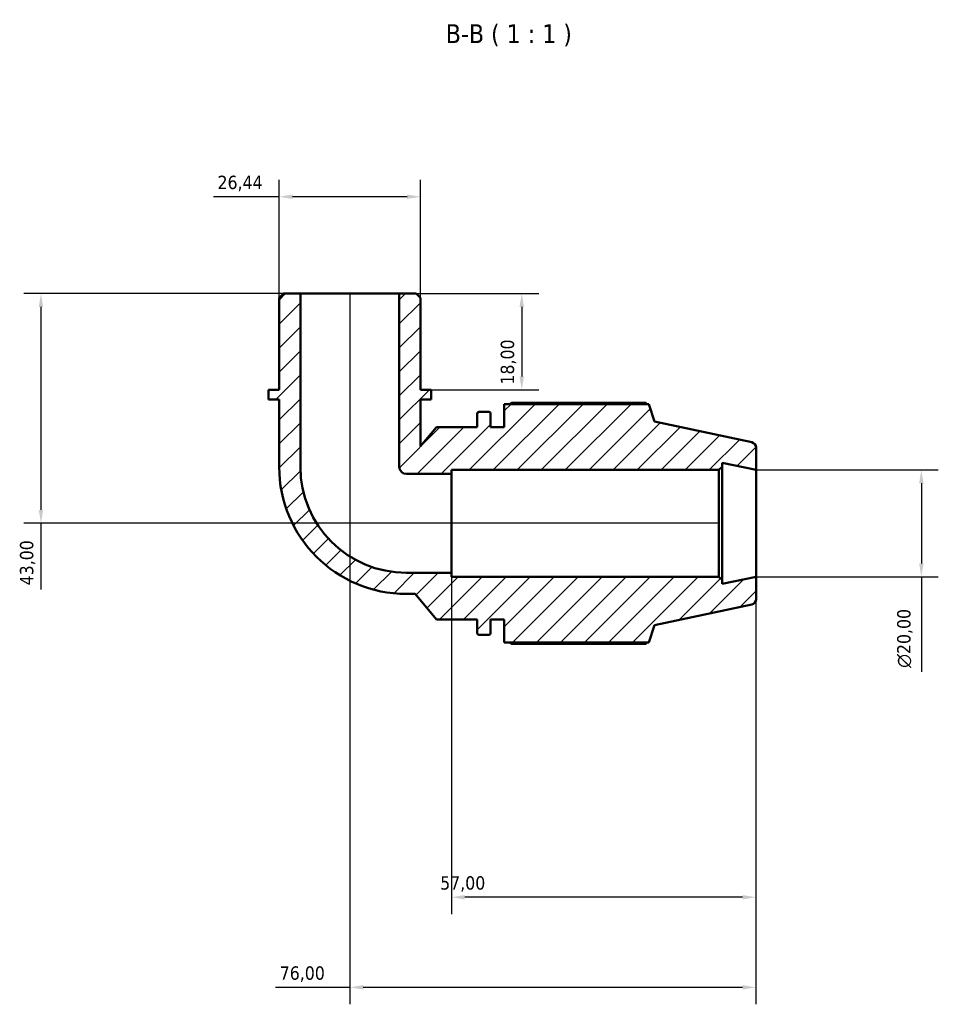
# Model space of a CAD drawing. Header units: millimetres. Extents: x 0 to 931, y 0 to 900.
# Tile 3 of 5: x 314 to 486, y 716 to 900. Entities that reach past the tile are written whole.
import ezdxf

# ---------------------------------------------------------------- set-up
doc = ezdxf.new("R2010")
doc.units = ezdxf.units.MM
for name, color, linetype, lineweight in [('Dimension (ISO)', 7, 'Continuous', 25), ('Hatch (ISO)', 7, 'Continuous', 18), ('Symbol (ISO)', 7, 'Continuous', 25), ('Visible (ISO)', 7, 'Continuous', 50)]:
    doc.layers.add(name, color=color, linetype=linetype, lineweight=lineweight)
doc.styles.add('Label Text (ISO)', font='tahoma.ttf')
doc.styles.add('Note Text (ISO)', font='tahoma.ttf')
doc.dimstyles.new('Default (ISO)', dxfattribs={"dimtxt": 2.5, "dimasz": 2.5, "dimexe": 3.175, "dimexo": 0, "dimgap": 0.762, "dimtad": 1, "dimrnd": 1e-08, "dimzin": 0, "dimtxsty": 'Note Text (ISO)', "dimcen": 0.09, "dimdle": 10, "dimclrd": 256, "dimclre": 256, "dimclrt": 232, "dimazin": 0, "dimtfac": 1.40208, "dimtmove": 0, "dimatfit": 3, "dimfxl": 1, "dimtolj": 1, "dimtzin": 0, "dimlwd": -1, "dimlwe": -1, "dimarcsym": 0})

# ---------------------------------------------------------------- blocks, each defined once
blk = doc.blocks.new('*D7')
at = {"layer": 'Defpoints', "color": 0, "transparency": 16777216}
for p in [(362.55, 866.83), (362.55, 847.89), (388.99, 847.89)]:
    blk.add_point(p, dxfattribs=at)
at = {"layer": 'Dimension (ISO)', "transparency": 16777216}
for p, q in [((362.55, 847.89), (362.55, 870.01)), ((388.99, 847.89), (388.99, 870.01)), ((362.55, 866.83), (350.25, 866.83)), ((386.49, 866.83), (365.05, 866.83))]:
    blk.add_line(p, q, dxfattribs=at)
for points in [[(365.05, 867.25), (365.05, 866.42), (362.55, 866.83)], [(386.49, 867.25), (386.49, 866.42), (388.99, 866.83)]]:
    blk.add_solid(points, dxfattribs=at)
at = {"layer": 'Dimension (ISO)', "color": 232, "true_color": 0xca0064, "transparency": 16777216, "insert": (351.01, 870.77), "char_height": 2.5, "attachment_point": 1, "style": 'Note Text (ISO)'}
blk.add_mtext('\\A1;26,44', dxfattribs=at)
blk = doc.blocks.new('*D8')
at = {"layer": 'Defpoints', "color": 0, "transparency": 16777216}
for p in [(385.03, 848.69), (390.98, 830.69), (407.94, 830.69)]:
    blk.add_point(p, dxfattribs=at)
at = {"layer": 'Dimension (ISO)', "transparency": 16777216}
for p, q in [((385.03, 848.69), (411.11, 848.69)), ((407.94, 846.19), (407.94, 833.19)), ((390.98, 830.69), (411.11, 830.69))]:
    blk.add_line(p, q, dxfattribs=at)
for points in [[(407.52, 846.19), (408.36, 846.19), (407.94, 848.69)], [(407.52, 833.19), (408.36, 833.19), (407.94, 830.69)]]:
    blk.add_solid(points, dxfattribs=at)
at = {"layer": 'Dimension (ISO)', "color": 232, "true_color": 0xca0064, "transparency": 16777216, "insert": (404, 831.67), "char_height": 2.5, "attachment_point": 1, "rotation": 90, "style": 'Note Text (ISO)'}
blk.add_mtext('\\A1;18,00', dxfattribs=at)
blk = doc.blocks.new('*D9')
at = {"layer": 'Defpoints', "color": 0, "transparency": 16777216}
for p in [(394.77, 796.43), (451.77, 795.69), (394.77, 735.69)]:
    blk.add_point(p, dxfattribs=at)
at = {"layer": 'Dimension (ISO)', "transparency": 16777216}
for p, q in [((394.77, 796.43), (394.77, 732.51)), ((451.77, 795.69), (451.77, 732.51)), ((449.27, 735.69), (397.27, 735.69))]:
    blk.add_line(p, q, dxfattribs=at)
for points in [[(397.27, 736.1), (397.27, 735.27), (394.77, 735.69)], [(449.27, 736.1), (449.27, 735.27), (451.77, 735.69)]]:
    blk.add_solid(points, dxfattribs=at)
at = {"layer": 'Dimension (ISO)', "color": 232, "true_color": 0xca0064, "transparency": 16777216, "insert": (392.67, 739.62), "char_height": 2.5, "attachment_point": 1, "style": 'Note Text (ISO)'}
blk.add_mtext('\\A1;57,00', dxfattribs=at)
blk = doc.blocks.new('*D10')
at = {"layer": 'Defpoints', "color": 0, "transparency": 16777216}
for p in [(375.77, 848.69), (451.77, 795.69), (375.77, 718.82)]:
    blk.add_point(p, dxfattribs=at)
at = {"layer": 'Dimension (ISO)', "transparency": 16777216}
for p, q in [((375.77, 848.69), (375.77, 715.64)), ((451.77, 795.69), (451.77, 715.64)), ((375.77, 718.82), (361.89, 718.82)), ((449.27, 718.82), (378.27, 718.82))]:
    blk.add_line(p, q, dxfattribs=at)
for points in [[(378.27, 719.24), (378.27, 718.4), (375.77, 718.82)], [(449.27, 719.24), (449.27, 718.4), (451.77, 718.82)]]:
    blk.add_solid(points, dxfattribs=at)
at = {"layer": 'Dimension (ISO)', "color": 232, "true_color": 0xca0064, "transparency": 16777216, "insert": (362.65, 722.75), "char_height": 2.5, "attachment_point": 1, "style": 'Note Text (ISO)'}
blk.add_mtext('\\A1;76,00', dxfattribs=at)
blk = doc.blocks.new('*D11')
at = {"layer": 'Defpoints', "color": 0, "transparency": 16777216}
for p in [(451.77, 815.69), (451.77, 795.69), (482.71, 795.69)]:
    blk.add_point(p, dxfattribs=at)
at = {"layer": 'Dimension (ISO)', "transparency": 16777216}
for p, q in [((451.77, 815.69), (485.88, 815.69)), ((482.71, 813.19), (482.71, 798.19)), ((451.77, 795.69), (485.88, 795.69)), ((482.71, 795.69), (482.71, 777.87))]:
    blk.add_line(p, q, dxfattribs=at)
for points in [[(482.29, 813.19), (483.12, 813.19), (482.71, 815.69)], [(482.29, 798.19), (483.12, 798.19), (482.71, 795.69)]]:
    blk.add_solid(points, dxfattribs=at)
at = {"layer": 'Dimension (ISO)', "color": 232, "true_color": 0xca0064, "transparency": 16777216, "insert": (478.18, 778.63), "char_height": 2.5, "attachment_point": 1, "rotation": 90, "style": 'Note Text (ISO)'}
blk.add_mtext('\\A1;\\fAIGDT|b0|i0;\\H2.5000;\\ln\\fTahoma|b0|i0;\\H2.5000;20,00', dxfattribs=at)
blk = doc.blocks.new('*D13')
at = {"layer": 'Defpoints', "color": 0, "transparency": 16777216}
for p in [(366.52, 848.69), (317.98, 805.69), (444.84, 805.69)]:
    blk.add_point(p, dxfattribs=at)
at = {"layer": 'Dimension (ISO)', "transparency": 16777216}
for p, q in [((366.52, 848.69), (314.8, 848.69)), ((317.98, 846.19), (317.98, 808.19)), ((444.84, 805.69), (314.8, 805.69)), ((317.98, 805.69), (317.98, 793.32))]:
    blk.add_line(p, q, dxfattribs=at)
for points in [[(317.56, 846.19), (318.39, 846.19), (317.98, 848.69)], [(317.56, 808.19), (318.39, 808.19), (317.98, 805.69)]]:
    blk.add_solid(points, dxfattribs=at)
at = {"layer": 'Dimension (ISO)', "color": 232, "true_color": 0xca0064, "transparency": 16777216, "insert": (314.04, 794.08), "char_height": 2.5, "attachment_point": 1, "rotation": 90, "style": 'Note Text (ISO)'}
blk.add_mtext('\\A1;43,00', dxfattribs=at)

msp = doc.modelspace()

# ---------------------------------------------------------------- hatches: boundary and pattern name
at = {"layer": 'Hatch (ISO)'}
h = msp.add_hatch(dxfattribs=at)
h.set_pattern_fill('ANSI31', color=256, scale=25.4, style=0)
h.set_pattern_definition([(45, (0, 0), (-2.245064, 2.245064), [])])
edge = h.paths.add_edge_path()
edge.add_line((388.993, 847.894), (388.199, 848.688))
edge.add_line((388.199, 848.688), (385.026, 848.688))
edge.add_line((385.026, 848.688), (385.026, 816.264))
edge.add_ellipse((386.348, 816.264), major_axis=(-1.322, 0), ratio=1, start_angle=0, end_angle=90)
edge.add_line((386.348, 814.942), (394.772, 814.942))
edge.add_line((394.772, 814.942), (394.772, 815.688))
edge.add_line((394.772, 815.688), (444.839, 815.688))
edge.add_line((444.839, 815.688), (445.439, 816.288))
edge.add_line((445.439, 816.288), (445.439, 817.034))
edge.add_line((445.439, 817.034), (451.772, 815.688))
edge.add_line((451.772, 815.688), (451.772, 819.878))
edge.add_ellipse((450.772, 819.878), major_axis=(1, 0), ratio=1, start_angle=0, end_angle=78)
edge.add_line((450.98, 820.856), (432.772, 824.726))
edge.add_line((432.772, 824.726), (431.706, 828.008))
edge.add_line((431.706, 828.008), (404.652, 828.008))
edge.add_line((404.652, 828.008), (404.652, 823.688))
edge.add_line((404.652, 823.688), (402.119, 823.688))
edge.add_line((402.119, 823.688), (402.119, 826.168))
edge.add_ellipse((401.719, 826.168), major_axis=(0.4, 0), ratio=1, start_angle=0, end_angle=90)
edge.add_line((401.719, 826.568), (399.985, 826.568))
edge.add_ellipse((399.985, 826.168), major_axis=(0, 0.4), ratio=1, start_angle=0, end_angle=90)
edge.add_line((399.585, 826.168), (399.585, 823.688))
edge.add_line((399.585, 823.688), (391.985, 823.688))
edge.add_line((391.985, 823.688), (388.993, 820.121))
edge.add_line((388.993, 820.121), (388.993, 828.888))
edge.add_line((388.993, 828.888), (390.976, 828.888))
edge.add_line((390.976, 828.888), (390.976, 830.688))
edge.add_line((390.976, 830.688), (388.993, 830.688))
edge.add_line((388.993, 830.688), (388.993, 847.894))
edge = h.paths.add_edge_path()
edge.add_line((363.345, 848.688), (362.552, 847.894))
edge.add_line((362.552, 847.894), (362.552, 830.688))
edge.add_line((362.552, 830.688), (360.568, 830.688))
edge.add_line((360.568, 830.688), (360.568, 828.888))
edge.add_line((360.568, 828.888), (362.552, 828.888))
edge.add_line((362.552, 828.888), (362.552, 816.264))
edge.add_ellipse((386.348, 816.264), major_axis=(-23.797, 0), ratio=1, start_angle=0, end_angle=90)
edge.add_line((386.348, 792.467), (387.975, 792.467))
edge.add_line((387.975, 792.467), (391.985, 787.688))
edge.add_line((391.985, 787.688), (399.585, 787.688))
edge.add_line((399.585, 787.688), (399.585, 785.208))
edge.add_ellipse((399.985, 785.208), major_axis=(-0.4, 0), ratio=1, start_angle=0, end_angle=90)
edge.add_line((399.985, 784.808), (401.719, 784.808))
edge.add_ellipse((401.719, 785.208), major_axis=(0, -0.4), ratio=1, start_angle=0, end_angle=90)
edge.add_line((402.119, 785.208), (402.119, 787.688))
edge.add_line((402.119, 787.688), (404.652, 787.688))
edge.add_line((404.652, 787.688), (404.652, 783.368))
edge.add_line((404.652, 783.368), (431.706, 783.368))
edge.add_line((431.706, 783.368), (432.772, 786.649))
edge.add_line((432.772, 786.649), (450.98, 790.519))
edge.add_ellipse((450.772, 791.498), major_axis=(0.208, -0.978), ratio=1, start_angle=0, end_angle=78)
edge.add_line((451.772, 791.498), (451.772, 795.688))
edge.add_line((451.772, 795.688), (445.439, 794.342))
edge.add_line((445.439, 794.342), (445.439, 795.088))
edge.add_line((445.439, 795.088), (444.839, 795.688))
edge.add_line((444.839, 795.688), (394.772, 795.688))
edge.add_line((394.772, 795.688), (394.772, 796.433))
edge.add_line((394.772, 796.433), (386.348, 796.433))
edge.add_ellipse((386.348, 816.264), major_axis=(0, -19.831), ratio=1, start_angle=270, end_angle=360, ccw=False)
edge.add_line((366.518, 816.264), (366.518, 848.688))
edge.add_line((366.518, 848.688), (363.345, 848.688))

# ---------------------------------------------------------------- linework, layer by layer
at = {"layer": 'Visible (ISO)'}
for p, q in [((363.345, 848.688), (362.552, 847.894)), ((366.518, 848.688), (363.345, 848.688)), ((366.518, 816.264), (366.518, 848.688)), ((385.026, 848.688), (366.518, 848.688)), ((388.199, 848.688), (385.026, 848.688)), ((385.026, 848.688), (385.026, 816.264)), ((388.993, 847.894), (388.199, 848.688)), ((362.552, 847.894), (362.552, 830.688)), ((388.993, 830.688), (388.993, 847.894)), ((362.552, 830.688), (360.568, 830.688)), ((360.568, 830.688), (360.568, 828.888)), ((390.976, 830.688), (388.993, 830.688)), ((390.976, 828.888), (390.976, 830.688)), ((360.568, 828.888), (362.552, 828.888)), ((362.552, 828.888), (362.552, 816.264)), ((388.993, 820.121), (388.993, 828.888)), ((388.993, 828.888), (390.976, 828.888)), ((431.706, 828.008), (404.652, 828.008)), ((404.652, 828.008), (404.652, 823.688)), ((431.16, 828.27), (406.092, 828.27)), ((432.772, 824.726), (431.706, 828.008)), ((399.585, 826.168), (399.585, 823.688)), ((401.719, 826.568), (399.985, 826.568)), ((402.119, 823.688), (402.119, 826.168)), ((450.98, 820.856), (432.772, 824.726)), ((391.985, 823.688), (388.993, 820.121)), ((399.585, 823.688), (391.985, 823.688)), ((404.652, 823.688), (402.119, 823.688)), ((451.772, 815.688), (451.772, 819.878)), ((445.439, 816.288), (445.439, 817.034)), ((445.439, 817.034), (451.772, 815.688)), ((386.348, 814.942), (394.772, 814.942)), ((394.772, 814.942), (394.772, 815.688)), ((394.772, 815.688), (444.839, 815.688)), ((394.772, 796.433), (394.772, 814.942)), ((444.839, 815.688), (445.439, 816.288)), ((444.839, 815.688), (444.839, 795.688)), ((445.439, 795.088), (445.439, 816.288)), ((451.772, 795.688), (451.772, 815.688)), ((394.772, 796.433), (386.348, 796.433)), ((394.772, 795.688), (394.772, 796.433)), ((444.839, 795.688), (394.772, 795.688)), ((445.439, 795.088), (444.839, 795.688)), ((451.772, 795.688), (445.439, 794.342)), ((445.439, 794.342), (445.439, 795.088)), ((451.772, 791.498), (451.772, 795.688)), ((386.348, 792.467), (387.975, 792.467)), ((387.975, 792.467), (391.985, 787.688)), ((432.772, 786.649), (450.98, 790.519)), ((391.985, 787.688), (399.585, 787.688)), ((399.585, 787.688), (399.585, 785.208)), ((402.119, 785.208), (402.119, 787.688)), ((402.119, 787.688), (404.652, 787.688)), ((404.652, 787.688), (404.652, 783.368)), ((431.706, 783.368), (432.772, 786.649)), ((399.985, 784.808), (401.719, 784.808)), ((404.652, 783.368), (431.706, 783.368)), ((406.092, 783.105), (431.16, 783.105))]:
    msp.add_line(p, q, dxfattribs=at)
for centre, radius, start, end in [((399.985, 826.168), 0.4, 90, 180), ((401.719, 826.168), 0.4, 0, 90), ((450.772, 819.878), 1, 0, 78), ((386.348, 816.264), 23.797, 180, 270), ((386.348, 816.264), 19.831, 180, 270), ((386.348, 816.264), 1.322, 180, 270), ((450.772, 791.498), 1, 282, 0), ((399.985, 785.208), 0.4, 180, 270), ((401.719, 785.208), 0.4, 270, 0)]:
    msp.add_arc(centre, radius, start, end, dxfattribs=at)
for points, weights in [([(405.674, 828.008), (405.879, 828.138), (406.092, 828.27)], [1.01352437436, 1.01596455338, 1.01825972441]), ([(431.296, 828.008), (431.229, 828.138), (431.16, 828.27)], [1.00210695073, 1.00112708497, 1]), ([(406.092, 783.105), (405.879, 783.238), (405.674, 783.368)], [1.01825972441, 1.01596455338, 1.01352437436]), ([(431.16, 783.105), (431.229, 783.238), (431.296, 783.368)], [1, 1.00112708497, 1.00210695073])]:
    msp.add_rational_spline(points, weights, degree=2, dxfattribs=at)

# ---------------------------------------------------------------- texts
at = {"layer": 'Symbol (ISO)', "insert": (393.731, 894.978), "char_height": 3.5, "attachment_point": 7, "style": 'Label Text (ISO)'}
msp.add_mtext('B-B ( 1 : 1 )', dxfattribs=at)

# ---------------------------------------------------------------- dimensions: what is measured, and where the dimension line sits
at = {"layer": 'Dimension (ISO)'}
dim = msp.add_linear_dim(base=(362.552, 866.834), p1=(388.993, 847.894), p2=(362.552, 847.894), dimstyle='Default (ISO)', override={"dimdec": 2, "dimtp": 0, "dimtm": 0, "dimtdec": 2, "dimtofl": 0, "dimatfit": 2}, dxfattribs=at)
dim.commit()
dim.dimension.update_dxf_attribs({"geometry": '*D7', "text_midpoint": (355.149, 866.834), "dimtype": 160})
for base, p1, p2, angle, override, picture, middle in [((317.977, 805.688), (366.518, 848.688), (444.839, 805.688), 270, {"dimdec": 2, "dimtp": 0, "dimtm": 0, "dimtdec": 2, "dimtofl": 0, "dimatfit": 2}, '*D13', (317.977, 798.254)), ((375.772, 718.819), (451.772, 795.688), (375.772, 848.688), 180, {"dimdec": 2, "dimtp": 0, "dimtm": 0, "dimtdec": 2, "dimtofl": 0, "dimatfit": 2}, '*D10', (366.772, 718.819)), ((407.939, 830.688), (385.026, 848.688), (390.976, 830.688), 270, {"dimdec": 2, "dimtp": 0, "dimtm": 0, "dimtdec": 2, "dimtofl": 0, "dimatfit": 1}, '*D8', (407.939, 835.688)), ((394.772, 735.688), (451.772, 795.688), (394.772, 796.433), 180, {"dimdec": 2, "dimtp": 0, "dimtm": 0, "dimtdec": 2, "dimtofl": 0, "dimatfit": 1}, '*D9', (396.772, 735.688))]:
    dim = msp.add_linear_dim(base=base, p1=p1, p2=p2, angle=angle, dimstyle='Default (ISO)', override=override, dxfattribs=at)
    dim.commit()
    dim.dimension.update_dxf_attribs({"geometry": picture, "text_midpoint": middle, "dimtype": 160})
dim = msp.add_linear_dim(base=(482.707, 795.688), p1=(451.772, 815.688), p2=(451.772, 795.688), angle=90, text='\\fAIGDT|b0|i0;\\H2.5000;\\ln\\fTahoma|b0|i0;\\H2.5000;<>', dimstyle='Default (ISO)', override={"dimdec": 2, "dimtp": 0, "dimtm": 0, "dimtdec": 2, "dimtofl": 0, "dimatfit": 2}, dxfattribs=at)
dim.commit()
dim.dimension.update_dxf_attribs({"geometry": '*D11', "text_midpoint": (482.707, 784.188), "dimtype": 160})

doc.saveas('drawing.dxf')
